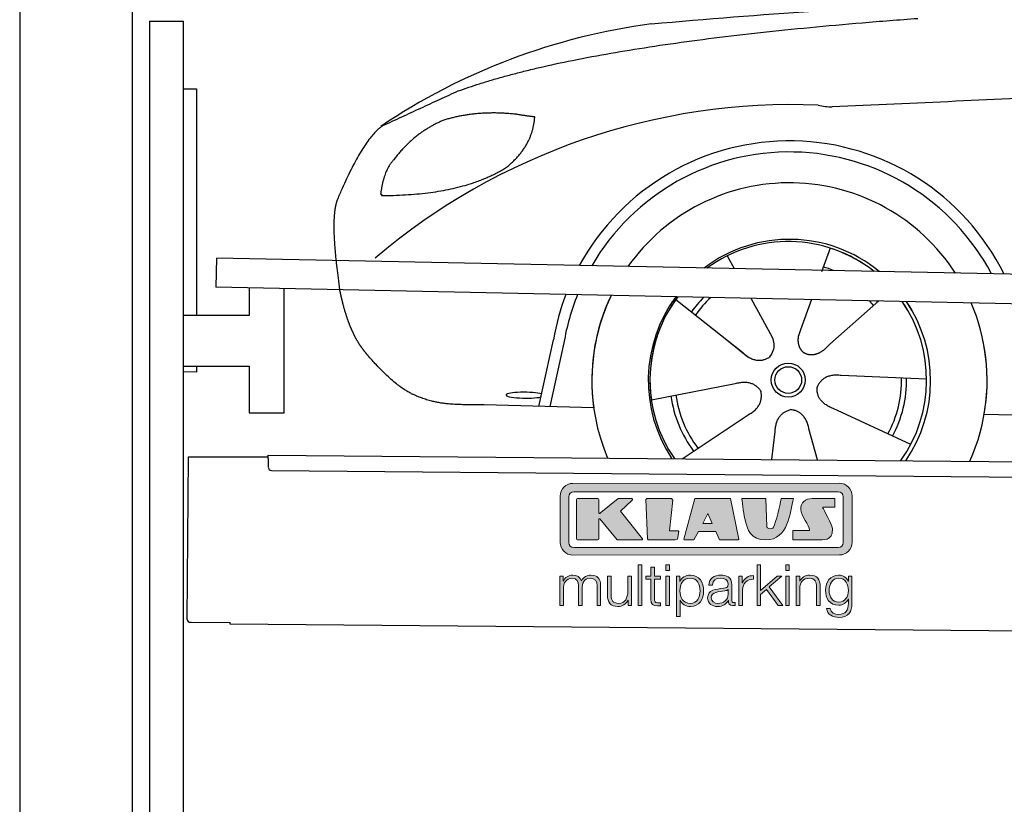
# Model space of a CAD drawing. Header units: millimetres. Extents: x -411 to 6777, y 0 to 6427.
# Tile 2 of 6: x 0 to 1744, y 3676 to 5064. Entities that reach past the tile are written whole.
import ezdxf

# ---------------------------------------------------------------- set-up
doc = ezdxf.new("R2010")
doc.units = ezdxf.units.MM
for name, color, linetype, lineweight in [('car', 10, 'Continuous', 25), ('Gebäude', 7, 'Continuous', 25), ('Logo', 7, 'Continuous', 25), ('Plattform', 7, 'Continuous', 25), ('Ständer hinten', 7, 'Continuous', 25)]:
    doc.layers.add(name, color=color, linetype=linetype, lineweight=lineweight)

# ---------------------------------------------------------------- blocks, each defined once
blk = doc.blocks.new('Car')
at = {"layer": 'car'}
for p, q in [((1392.4, 4673), (1377.6, 4631.1)), ((1210.2, 4657.6), (1222.9, 4635.1)), ((1210.3, 4657.6), (1223, 4635.1)), ((1119.9, 4579.5), (1239.4, 4486.6)), ((1252.5, 4582.9), (1291, 4514.6)), ((1360.2, 4581.6), (1341.3, 4527.7)), ((1479.4, 4580.2), (1393.3, 4502.7)), ((1341.3, 4527.7), (1337.5, 4517.3)), ((879.3, 4388.2), (903.9, 4506.1)), ((922.4, 4500.8), (898.9, 4387.9)), ((1202, 4515.7), (1248.6, 4479.5)), ((1565.4, 4442.7), (1414.1, 4447.7)), ((1078.3, 4401.6), (1226.6, 4431.8)), ((976.3, 4386.5), (782.1, 4390)), ((1133.7, 4297.8), (1249.9, 4376.5)), ((1538.2, 4326.5), (1400.4, 4389.2)), ((1668, 4381.7), (3717, 4347)), ((1292.4, 4297.8), (1298, 4347.4)), ((1373.6, 4297.9), (1357.8, 4352.5))]:
    blk.add_line(p, q, dxfattribs=at)
for radius in [30.1, 23.6]:
    blk.add_circle((1320.4, 4438.8), radius, dxfattribs=at)
for centre, radius, start, end in [((1229.4, 3955.6), 1122.3, 98.0395, 124.4377), ((1334.1, 3785.2), 1141.2, 88.2487, 130.916), ((1395.4, 5040.3), 117.4, 256.9855, 269.1884), ((1322.5, 4437.9), 424.2, 26.9197, 151.8432), ((1322.3, 4437.7), 404.8, 28.396, 150.3669), ((1322.5, 4437.9), 350, 33.4585, 145.3045), ((1322.5, 4437.9), 250, 51.0494, 127.7135), ((1320.4, 4438.8), 245, 52.2371, 126.5259), ((1320.4, 4438.8), 245, 52.2371, 72.9266), ((1320.4, 4438.8), 209.6, 68.0621, 73.3995), ((1322.5, 4437.9), 424.2, 159.4632, 170.7471), ((1322.5, 4437.9), 424.2, 159.4632, 170.7471), ((1322.3, 4437.7), 404.8, 158.434, 171.0238), ((1322.5, 4437.9), 350, 155.0104, 203.6179), ((1322.5, 4437.9), 350, 155.0104, 188.4487), ((1322.5, 4437.9), 350, 155.0104, 157.8717), ((1322.5, 4437.9), 250, 144.1237, 214.1037), ((1320.4, 4438.8), 245, 143.5289, 188.7348), ((1320.4, 4438.8), 245, 144.9266, 215.1376), ((1322.5, 4437.9), 250, 144.1237, 148.496), ((1320.4, 4438.8), 245, 143.5289, 148.0172), ((1320.4, 4438.8), 209.6, 136.2024, 145.3995), ((1320.4, 4438.8), 200.6, 133.7482, 145.5463), ((1320.4, 4438.8), 200.6, 41.6402, 44.9032), ((1320.4, 4438.8), 200.6, 41.6402, 44.9032), ((1320.4, 4438.8), 209.6, 41.655, 42.449), ((1320.4, 4438.8), 245, 30.7457, 35.1225), ((1320.4, 4438.8), 245, 324.9119, 35.1225), ((1322.5, 4437.9), 250, 30.267, 34.5277), ((1322.5, 4437.9), 250, 325.9458, 34.5277), ((1322.5, 4437.9), 350, 350.7505, 23.641), ((1322.5, 4437.9), 350, 350.7505, 23.641), ((1322.5, 4437.9), 350, 336.4317, 11.924), ((1320.4, 4438.8), 200.6, 332.1152, 1.5463), ((1320.4, 4438.8), 209.6, 332.262, 1.3995), ((1320.4, 4438.8), 209.6, 188.262, 217.3995), ((1320.4, 4438.8), 200.6, 188.1152, 217.5463)]:
    blk.add_arc(centre, radius, start, end, dxfattribs=at)
blk.add_ellipse((854.7, 4407.7), major_axis=(33.6, 0), ratio=0.157274, start_param=0.513473, end_param=5.704241, dxfattribs=at)
for points, degree in [([(1072.5, 5066.9), (1268.6, 5086.7), (1453.7, 5101.4), (1631.4, 5103.7)], 3), ([(731.4, 4945.1), (967.1, 5033.8), (1543.7, 5081)], 2), ([(4702.4, 5037), (3825.7, 5057.4), (1393.7, 4922.9)], 2), ([(731.4, 4945.1), (597.7, 4881.9)], 1), ([(834.6, 4904.7), (767, 4911.8), (707.8, 4893.8)], 2), ([(818.3, 4811.1), (864, 4848.5), (867.3, 4900.4)], 2), ([(867.3, 4900.4), (849.5, 4902.3), (834.6, 4904.7)], 2), ([(597.7, 4881.9), (563.3, 4858.8), (519.2, 4751.3)], 2), ([(707.8, 4893.8), (655.7, 4872.6), (618.1, 4822.3)], 2), ([(618.1, 4822.3), (600, 4802.3), (595.6, 4761)], 2), ([(596.9, 4758.7), (741.6, 4760.6), (818.3, 4811.1)], 2), ([(595.6, 4761), (599, 4760.9), (596.9, 4758.7)], 2), ([(519.2, 4751.3), (512.9, 4735.4), (511.1, 4706.9), (512.4, 4674.6), (524.3, 4591.4)], 4), ([(1239.4, 4486.6), (1262.9, 4464.9), (1286.1, 4478.5)], 2), ([(1414.1, 4447.7), (1382.3, 4451.4), (1371.5, 4426.8)], 2), ([(1226.6, 4431.8), (1257.3, 4440.8), (1272.1, 4418.4)], 2), ([(1249.9, 4376.5), (1277.8, 4392.2), (1272.1, 4418.4)], 2), ([(1400.4, 4389.2), (1370.3, 4400), (1371.5, 4426.8)], 2), ([(1298, 4347.4), (1298.9, 4379.4), (1324.8, 4386.5)], 2), ([(1357.8, 4352.5), (1351.6, 4383.8), (1324.8, 4386.5)], 2)]:
    blk.add_open_spline(points, degree=degree, dxfattribs=at)
for points, degree, knots in [([(524.3, 4591.4), (525.2, 4587.2), (526.2, 4583), (527.1, 4578.9), (528.1, 4574.8), (531.8, 4560), (535.9, 4546.4), (540.4, 4534), (545.3, 4522.7)], 4, [0.4914944, 0.4914944, 0.4914944, 0.4914944, 0.4914944, 0.5422469, 0.5422469, 0.5422469, 0.5422469, 0.728655, 0.728655, 0.728655, 0.728655, 0.728655]), ([(545, 4523.4), (546.4, 4520.2), (547.9, 4517.1), (549.3, 4514.2), (550.8, 4511.3), (556.5, 4500.2), (562.6, 4490.9), (568.9, 4483), (575.4, 4475.6)], 4, [0.7288005, 0.7288005, 0.7288005, 0.7288005, 0.7288005, 0.7843928, 0.7843928, 0.7843928, 0.7843928, 1, 1, 1, 1, 1]), ([(1337.5, 4517.3), (1337, 4514.2), (1336.8, 4511.2), (1336.8, 4508.2), (1337.2, 4505.4), (1338, 4499.7), (1340.1, 4494.3), (1343.7, 4489.8), (1348.6, 4486.9)], 4, [0.3191838, 0.3191838, 0.3191838, 0.3191838, 0.3191838, 0.5438253, 0.5438253, 0.5438253, 0.5438253, 1, 1, 1, 1, 1]), ([(1291, 4514.6), (1292.7, 4510.6), (1293.8, 4506.6), (1294.1, 4502.7), (1294.8, 4494.1), (1292.2, 4486), (1286.1, 4478.5)], 3, [0.2167758, 0.2167758, 0.2167758, 0.2167758, 0.4600873, 0.4600873, 0.4600873, 1, 1, 1, 1]), ([(1393.3, 4502.7), (1393.3, 4502.7), (1393.3, 4502.7), (1393.3, 4502.7), (1393.3, 4502.7), (1384.3, 4492.9), (1373.7, 4482.8), (1359.4, 4480.3), (1348.6, 4486.9)], 4, [-0.000003, -0.000003, -0.000003, -0.000003, -0.000003, 0, 0, 0, 0, 1, 1, 1, 1, 1]), ([(782.1, 4390), (757.4, 4390.4), (701.8, 4386.3), (665.6, 4399.9), (621.7, 4424.6), (575.4, 4475.6)], 4, [0, 0, 0, 0, 0, 0.597866, 1, 1, 1, 1, 1])]:
    blk.add_open_spline(points, degree=degree, knots=knots, dxfattribs=at)
blk = doc.blocks.new('KLAUS')
at = {"layer": 'Logo'}
h = blk.add_hatch(color=8, dxfattribs=at)
h.dxf.hatch_style = 2
edge = h.paths.add_edge_path()
edge.add_spline(control_points=[(3.6, 29.09), (2.88, 29.09), (2.3, 28.51), (2.3, 27.8), (2.3, 27.8), (2.3, 16.11), (2.3, 16.11), (2.3, 15.39), (2.88, 14.81), (3.6, 14.81), (3.6, 14.81), (71.16, 14.81), (71.16, 14.81), (71.88, 14.81), (72.46, 15.39), (72.46, 16.11), (72.46, 16.11), (72.46, 27.8), (72.46, 27.8), (72.46, 28.51), (71.88, 29.09), (71.16, 29.09), (71.16, 29.09), (3.6, 29.09), (3.6, 29.09), (3.6, 29.09), (3.6, 29.09), (3.6, 29.09)], knot_values=[0, 0, 0, 0, 1, 1, 1, 2, 2, 2, 3, 3, 3, 4, 4, 4, 5, 5, 5, 6, 6, 6, 7, 7, 7, 8, 8, 8, 9, 9, 9, 9], degree=3, periodic=0)
edge = h.paths.add_edge_path()
edge.add_spline(control_points=[(3.35, 31.23), (3.35, 31.23), (71.47, 31.23), (71.47, 31.23), (73.26, 31.23), (74.71, 29.77), (74.71, 27.99), (74.71, 27.99), (74.71, 16.17), (74.71, 16.17), (74.71, 14.38), (73.26, 12.93), (71.47, 12.93), (71.47, 12.93), (3.35, 12.93), (3.35, 12.93), (1.56, 12.93), (0.11, 14.38), (0.11, 16.17), (0.11, 16.17), (0.11, 27.99), (0.11, 27.99), (0.11, 29.77), (1.56, 31.23), (3.35, 31.23), (3.35, 31.23), (3.35, 31.23), (3.35, 31.23)], knot_values=[0, 0, 0, 0, 1, 1, 1, 2, 2, 2, 3, 3, 3, 4, 4, 4, 5, 5, 5, 6, 6, 6, 7, 7, 7, 8, 8, 8, 9, 9, 9, 9], degree=3, periodic=0)
h = blk.add_hatch(color=8, dxfattribs=at)
h.dxf.hatch_style = 2
edge = h.paths.add_edge_path()
edge.add_spline(control_points=[(4.5, 27.33), (4.5, 27.33), (9.7, 27.33), (9.7, 27.33), (9.84, 27.33), (9.96, 27.22), (9.96, 27.08), (9.96, 27.08), (9.96, 23.69), (9.96, 23.69), (9.96, 23.69), (9.94, 23.64), (10.04, 23.59), (10.14, 23.53), (10.2, 23.57), (10.2, 23.57), (10.2, 23.57), (10.51, 23.75), (10.51, 23.75), (10.51, 23.75), (14.94, 27.33), (14.94, 27.33), (14.94, 27.33), (18.41, 27.33), (18.41, 27.33), (18.41, 27.33), (18.49, 27.33), (18.56, 27.2), (18.65, 27.04), (18.53, 26.91), (18.53, 26.91), (18.53, 26.91), (15.49, 24.11), (15.49, 24.11), (15.49, 24.11), (21.14, 17.06), (21.14, 17.06), (21.14, 17.06), (21.13, 16.91), (21.13, 16.91), (21.08, 16.84), (20.99, 16.82), (20.99, 16.82), (20.99, 16.82), (14.7, 16.82), (14.7, 16.82), (14.7, 16.82), (10.26, 22.17), (10.26, 22.17), (10.26, 22.17), (10.19, 22.24), (10.08, 22.21), (9.97, 22.18), (9.96, 22.11), (9.96, 22.11), (9.96, 22.11), (9.96, 17.08), (9.96, 17.08), (9.96, 16.94), (9.84, 16.82), (9.7, 16.82), (9.7, 16.82), (4.5, 16.82), (4.5, 16.82), (4.36, 16.82), (4.25, 16.94), (4.25, 17.08), (4.25, 17.08), (4.25, 27.08), (4.25, 27.08), (4.25, 27.22), (4.36, 27.33), (4.5, 27.33), (4.5, 27.33), (4.5, 27.33), (4.5, 27.33)], knot_values=[0, 0, 0, 0, 1, 1, 1, 2, 2, 2, 3, 3, 3, 4, 4, 4, 5, 5, 5, 6, 6, 6, 7, 7, 7, 8, 8, 8, 9, 9, 9, 10, 10, 10, 11, 11, 11, 12, 12, 12, 13, 13, 13, 14, 14, 14, 15, 15, 15, 16, 16, 16, 17, 17, 17, 18, 18, 18, 19, 19, 19, 20, 20, 20, 21, 21, 21, 22, 22, 22, 23, 23, 23, 24, 24, 24, 25, 25, 25, 25], degree=3, periodic=0)
h = blk.add_hatch(color=8, dxfattribs=at)
h.dxf.hatch_style = 2
h.paths.add_polyline_path([(22.42, 17.06), (21.97, 27.15), (22.24, 27.33), (28.55, 27.33), (28.86, 26.97), (28.01, 19.08), (30.26, 19.07), (30.44, 18.95), (30.08, 16.95), (29.49, 16.82), (22.6, 16.82)])
h = blk.add_hatch(color=8, dxfattribs=at)
h.paths.add_polyline_path([(36.52, 21.01), (38.93, 21.01), (37.87, 23.57)])
h.paths.add_polyline_path([(34.52, 27.33), (43.65, 27.33), (45.76, 16.94), (45.57, 16.82), (40.83, 16.82), (39.89, 18.95), (35.42, 18.95), (34.27, 16.82), (31.78, 16.82), (31.66, 17)])
h = blk.add_hatch(color=8, dxfattribs=at)
h.dxf.hatch_style = 2
edge = h.paths.add_edge_path()
edge.add_spline(control_points=[(52.69, 27.32), (52.69, 27.32), (52.88, 20.14), (52.88, 20.14), (53.01, 19.89), (53.2, 19.77), (53.43, 19.71), (53.91, 19.59), (54.43, 19.57), (54.64, 20.03), (55.23, 21.34), (56.27, 25.45), (56.6, 27.33), (56.6, 27.33), (59.77, 27.33), (59.77, 27.33), (58.77, 23.9), (58.56, 16.82), (52.63, 16.76), (48.72, 16.72), (48.01, 19.35), (47.27, 22.24), (46.89, 23.68), (46.54, 27.33), (46.54, 27.33), (46.54, 27.33), (52.69, 27.32), (52.69, 27.32), (52.69, 27.32), (52.69, 27.32), (52.69, 27.32)], knot_values=[0, 0, 0, 0, 1, 1, 1, 2, 2, 2, 3, 3, 3, 4, 4, 4, 5, 5, 5, 6, 6, 6, 7, 7, 7, 8, 8, 8, 9, 9, 9, 10, 10, 10, 10], degree=3, periodic=0)
h = blk.add_hatch(color=8, dxfattribs=at)
h.dxf.hatch_style = 2
edge = h.paths.add_edge_path()
edge.add_spline(control_points=[(64.46, 27.33), (64.46, 27.33), (70.31, 27.33), (70.31, 27.33), (70.31, 26.52), (70.31, 26.02), (70.31, 25.12), (70.31, 25.12), (67.3, 25.12), (67.3, 25.12), (67.24, 25.04), (67.25, 25.11), (67.25, 24.91), (67.25, 24.88), (69.73, 20.38), (69.73, 19.57), (69.73, 16.4), (67.22, 16.81), (65.9, 16.82), (65.9, 16.82), (59.59, 16.82), (59.59, 16.82), (59.59, 17.76), (59.59, 18.23), (59.59, 19.14), (59.59, 19.14), (63.75, 19.14), (63.75, 19.14), (63.82, 19.22), (63.81, 19.11), (63.81, 19.31), (63.81, 20.32), (61.58, 23.06), (61.58, 24.63), (61.58, 26.33), (62.83, 27.34), (64.46, 27.33), (64.46, 27.33), (64.46, 27.33), (64.46, 27.33)], knot_values=[0, 0, 0, 0, 1, 1, 1, 2, 2, 2, 3, 3, 3, 4, 4, 4, 5, 5, 5, 6, 6, 6, 7, 7, 7, 8, 8, 8, 9, 9, 9, 10, 10, 10, 11, 11, 11, 12, 12, 12, 13, 13, 13, 13], degree=3, periodic=0)
h = blk.add_hatch(color=30, dxfattribs=at)
h.dxf.hatch_style = 2
h.paths.add_polyline_path([(20.07, 0), (20.99, 0), (20.99, 10.45), (20.07, 10.45)])
h = blk.add_hatch(color=30, dxfattribs=at)
h.paths.add_polyline_path([(27.1, 0), (28.03, 0), (28.03, 7.55), (27.1, 7.55)])
h.paths.add_polyline_path([(27.1, 8.98), (28.03, 8.98), (28.03, 10.45), (27.1, 10.45)])
h = blk.add_hatch(color=30, dxfattribs=at)
h.dxf.hatch_style = 2
h.paths.add_polyline_path([(50.4, 0), (51.32, 0), (51.32, 2.87), (52.82, 4.11), (55.8, 0), (56.96, 0), (53.52, 4.76), (56.74, 7.55), (55.51, 7.55), (51.32, 3.89), (51.32, 10.45), (50.4, 10.45)])
h = blk.add_hatch(color=30, dxfattribs=at)
h.paths.add_polyline_path([(57.74, 0), (58.66, 0), (58.66, 7.55), (57.74, 7.55)])
h.paths.add_polyline_path([(57.74, 8.98), (58.66, 8.98), (58.66, 10.45), (57.74, 10.45)])
h = blk.add_hatch(color=30, dxfattribs=at)
h.dxf.hatch_style = 2
edge = h.paths.add_edge_path()
edge.add_spline(control_points=[(0, 0), (0, 0), (0.92, 0), (0.92, 0), (0.92, 0), (0.92, 4.22), (0.92, 4.22), (0.94, 5.8), (1.58, 7), (3.18, 7), (4.35, 7), (4.77, 6.15), (4.76, 5.12), (4.76, 5.12), (4.76, 0), (4.76, 0), (4.76, 0), (5.68, 0), (5.68, 0), (5.68, 0), (5.68, 4.27), (5.68, 4.27), (5.68, 5.68), (6.14, 7), (7.73, 7), (9.05, 7), (9.52, 6.32), (9.52, 5.08), (9.52, 5.08), (9.52, 0), (9.52, 0), (9.52, 0), (10.44, 0), (10.44, 0), (10.44, 0), (10.44, 5.12), (10.44, 5.12), (10.44, 6.91), (9.59, 7.77), (7.94, 7.77), (6.94, 7.77), (5.99, 7.29), (5.54, 6.3), (5.26, 7.29), (4.36, 7.77), (3.37, 7.77), (2.17, 7.77), (1.38, 7.19), (0.89, 6.28), (0.89, 6.28), (0.85, 6.28), (0.85, 6.28), (0.85, 6.28), (0.85, 7.55), (0.85, 7.55), (0.85, 7.55), (0, 7.55), (0, 7.55), (0, 7.55), (0, 0), (0, 0), (0, 0), (0, 0), (0, 0)], knot_values=[0, 0, 0, 0, 1, 1, 1, 2, 2, 2, 3, 3, 3, 4, 4, 4, 5, 5, 5, 6, 6, 6, 7, 7, 7, 8, 8, 8, 9, 9, 9, 10, 10, 10, 11, 11, 11, 12, 12, 12, 13, 13, 13, 14, 14, 14, 15, 15, 15, 16, 16, 16, 17, 17, 17, 18, 18, 18, 19, 19, 19, 20, 20, 20, 21, 21, 21, 21], degree=3, periodic=0)
h = blk.add_hatch(color=30, dxfattribs=at)
h.dxf.hatch_style = 2
edge = h.paths.add_edge_path()
edge.add_spline(control_points=[(18.31, 7.55), (18.31, 7.55), (17.39, 7.55), (17.39, 7.55), (17.39, 7.55), (17.39, 3.59), (17.39, 3.59), (17.39, 2.05), (16.7, 0.56), (15.12, 0.56), (13.66, 0.56), (13.15, 1.27), (13.1, 2.64), (13.1, 2.64), (13.1, 7.55), (13.1, 7.55), (13.1, 7.55), (12.18, 7.55), (12.18, 7.55), (12.18, 7.55), (12.18, 2.65), (12.18, 2.65), (12.18, 0.89), (12.93, -0.22), (14.83, -0.22), (15.96, -0.22), (16.95, 0.35), (17.44, 1.36), (17.44, 1.36), (17.47, 1.36), (17.47, 1.36), (17.47, 1.36), (17.47, 0), (17.47, 0), (17.47, 0), (18.31, 0), (18.31, 0), (18.31, 0), (18.31, 7.55), (18.31, 7.55), (18.31, 7.55), (18.31, 7.55), (18.31, 7.55)], knot_values=[0, 0, 0, 0, 1, 1, 1, 2, 2, 2, 3, 3, 3, 4, 4, 4, 5, 5, 5, 6, 6, 6, 7, 7, 7, 8, 8, 8, 9, 9, 9, 10, 10, 10, 11, 11, 11, 12, 12, 12, 13, 13, 13, 14, 14, 14, 14], degree=3, periodic=0)
h = blk.add_hatch(color=30, dxfattribs=at)
h.dxf.hatch_style = 2
edge = h.paths.add_edge_path()
edge.add_spline(control_points=[(24.22, 9.82), (24.22, 9.82), (23.3, 9.82), (23.3, 9.82), (23.3, 9.82), (23.3, 7.55), (23.3, 7.55), (23.3, 7.55), (21.98, 7.55), (21.98, 7.55), (21.98, 7.55), (21.98, 6.78), (21.98, 6.78), (21.98, 6.78), (23.3, 6.78), (23.3, 6.78), (23.3, 6.78), (23.3, 1.61), (23.3, 1.61), (23.28, 0.32), (23.71, -0.09), (24.94, -0.09), (25.22, -0.09), (25.48, -0.06), (25.76, -0.06), (25.76, -0.06), (25.76, 0.73), (25.76, 0.73), (25.5, 0.7), (25.23, 0.69), (24.97, 0.69), (24.31, 0.73), (24.22, 1.08), (24.22, 1.68), (24.22, 1.68), (24.22, 6.78), (24.22, 6.78), (24.22, 6.78), (25.76, 6.78), (25.76, 6.78), (25.76, 6.78), (25.76, 7.55), (25.76, 7.55), (25.76, 7.55), (24.22, 7.55), (24.22, 7.55), (24.22, 7.55), (24.22, 9.82), (24.22, 9.82), (24.22, 9.82), (24.22, 9.82), (24.22, 9.82)], knot_values=[0, 0, 0, 0, 1, 1, 1, 2, 2, 2, 3, 3, 3, 4, 4, 4, 5, 5, 5, 6, 6, 6, 7, 7, 7, 8, 8, 8, 9, 9, 9, 10, 10, 10, 11, 11, 11, 12, 12, 12, 13, 13, 13, 14, 14, 14, 15, 15, 15, 16, 16, 16, 17, 17, 17, 17], degree=3, periodic=0)
h = blk.add_hatch(color=30, dxfattribs=at)
edge = h.paths.add_edge_path()
edge.add_spline(control_points=[(35.84, 3.78), (35.84, 2.21), (35.12, 0.56), (33.37, 0.56), (31.4, 0.56), (30.72, 2.21), (30.72, 3.78), (30.72, 5.49), (31.33, 7), (33.37, 7), (35.12, 7), (35.84, 5.34), (35.84, 3.78), (35.84, 3.78), (35.84, 3.78), (35.84, 3.78)], knot_values=[0, 0, 0, 0, 1, 1, 1, 2, 2, 2, 3, 3, 3, 4, 4, 4, 5, 5, 5, 5], degree=3, periodic=0)
edge = h.paths.add_edge_path()
edge.add_spline(control_points=[(29.79, -2.8), (29.79, -2.8), (30.72, -2.8), (30.72, -2.8), (30.72, -2.8), (30.72, 1.43), (30.72, 1.43), (30.72, 1.43), (30.74, 1.43), (30.74, 1.43), (31.14, 0.35), (32.24, -0.22), (33.37, -0.22), (35.66, -0.22), (36.76, 1.64), (36.76, 3.78), (36.76, 5.91), (35.66, 7.77), (33.37, 7.77), (32.15, 7.77), (31.1, 7.14), (30.67, 6.12), (30.67, 6.12), (30.64, 6.12), (30.64, 6.12), (30.64, 6.12), (30.64, 7.55), (30.64, 7.55), (30.64, 7.55), (29.79, 7.55), (29.79, 7.55), (29.79, 7.55), (29.79, -2.8), (29.79, -2.8), (29.79, -2.8), (29.79, -2.8), (29.79, -2.8)], knot_values=[0, 0, 0, 0, 1, 1, 1, 2, 2, 2, 3, 3, 3, 4, 4, 4, 5, 5, 5, 6, 6, 6, 7, 7, 7, 8, 8, 8, 9, 9, 9, 10, 10, 10, 11, 11, 11, 12, 12, 12, 12], degree=3, periodic=0)
h = blk.add_hatch(color=30, dxfattribs=at)
edge = h.paths.add_edge_path()
edge.add_spline(control_points=[(43.03, 2.93), (43.04, 1.45), (41.8, 0.56), (40.39, 0.56), (39.53, 0.56), (38.71, 1.13), (38.71, 2.05), (38.71, 3.53), (40.66, 3.51), (42.22, 3.79), (42.47, 3.84), (42.88, 3.91), (43, 4.13), (43, 4.13), (43.03, 4.13), (43.03, 4.13), (43.03, 4.13), (43.03, 2.93), (43.03, 2.93), (43.03, 2.93), (43.03, 2.93), (43.03, 2.93)], knot_values=[0, 0, 0, 0, 1, 1, 1, 2, 2, 2, 3, 3, 3, 4, 4, 4, 5, 5, 5, 6, 6, 6, 7, 7, 7, 7], degree=3, periodic=0)
edge = h.paths.add_edge_path()
edge.add_spline(control_points=[(39.03, 5.24), (39.06, 6.47), (39.91, 7), (41.05, 7), (42.14, 7), (43.03, 6.69), (43.03, 5.45), (43.03, 4.61), (42.6, 4.51), (41.84, 4.42), (39.85, 4.19), (37.79, 4.11), (37.79, 1.99), (37.79, 0.47), (38.93, -0.22), (40.32, -0.22), (41.77, -0.22), (42.43, 0.34), (43.07, 1.32), (43.07, 1.32), (43.1, 1.32), (43.1, 1.32), (43.1, 0.53), (43.25, 0), (44.19, 0), (44.43, 0), (44.58, 0.01), (44.79, 0.06), (44.79, 0.06), (44.79, 0.83), (44.79, 0.83), (44.71, 0.81), (44.6, 0.78), (44.49, 0.78), (44.13, 0.78), (43.95, 0.98), (43.95, 1.33), (43.95, 1.33), (43.95, 5.34), (43.95, 5.34), (43.95, 7.36), (42.5, 7.77), (41.17, 7.77), (39.44, 7.77), (38.2, 7.01), (38.11, 5.24), (38.11, 5.24), (39.03, 5.24), (39.03, 5.24), (39.03, 5.24), (39.03, 5.24), (39.03, 5.24)], knot_values=[0, 0, 0, 0, 1, 1, 1, 2, 2, 2, 3, 3, 3, 4, 4, 4, 5, 5, 5, 6, 6, 6, 7, 7, 7, 8, 8, 8, 9, 9, 9, 10, 10, 10, 11, 11, 11, 12, 12, 12, 13, 13, 13, 14, 14, 14, 15, 15, 15, 16, 16, 16, 17, 17, 17, 17], degree=3, periodic=0)
h = blk.add_hatch(color=30, dxfattribs=at)
h.dxf.hatch_style = 2
edge = h.paths.add_edge_path()
edge.add_spline(control_points=[(45.79, 0), (45.79, 0), (46.71, 0), (46.71, 0), (46.71, 0), (46.71, 4.03), (46.71, 4.03), (46.71, 5.59), (47.85, 6.82), (49.52, 6.73), (49.52, 6.73), (49.52, 7.66), (49.52, 7.66), (48.16, 7.72), (47.14, 7), (46.67, 5.78), (46.67, 5.78), (46.64, 5.78), (46.64, 5.78), (46.64, 5.78), (46.64, 7.55), (46.64, 7.55), (46.64, 7.55), (45.79, 7.55), (45.79, 7.55), (45.79, 7.55), (45.79, 0), (45.79, 0), (45.79, 0), (45.79, 0), (45.79, 0)], knot_values=[0, 0, 0, 0, 1, 1, 1, 2, 2, 2, 3, 3, 3, 4, 4, 4, 5, 5, 5, 6, 6, 6, 7, 7, 7, 8, 8, 8, 9, 9, 9, 10, 10, 10, 10], degree=3, periodic=0)
h = blk.add_hatch(color=30, dxfattribs=at)
h.dxf.hatch_style = 2
edge = h.paths.add_edge_path()
edge.add_spline(control_points=[(60.41, 0), (60.41, 0), (61.33, 0), (61.33, 0), (61.33, 0), (61.33, 4.41), (61.33, 4.41), (61.36, 5.89), (62.24, 7), (63.7, 7), (65.2, 7), (65.62, 6.02), (65.62, 4.71), (65.62, 4.71), (65.62, 0), (65.62, 0), (65.62, 0), (66.54, 0), (66.54, 0), (66.54, 0), (66.54, 4.86), (66.54, 4.86), (66.54, 6.66), (65.9, 7.77), (63.78, 7.77), (62.71, 7.77), (61.7, 7.16), (61.36, 6.25), (61.36, 6.25), (61.33, 6.25), (61.33, 6.25), (61.33, 6.25), (61.33, 7.55), (61.33, 7.55), (61.33, 7.55), (60.41, 7.55), (60.41, 7.55), (60.41, 7.55), (60.41, 0), (60.41, 0), (60.41, 0), (60.41, 0), (60.41, 0)], knot_values=[0, 0, 0, 0, 1, 1, 1, 2, 2, 2, 3, 3, 3, 4, 4, 4, 5, 5, 5, 6, 6, 6, 7, 7, 7, 8, 8, 8, 9, 9, 9, 10, 10, 10, 11, 11, 11, 12, 12, 12, 13, 13, 13, 14, 14, 14, 14], degree=3, periodic=0)
h = blk.add_hatch(color=30, dxfattribs=at)
edge = h.paths.add_edge_path()
edge.add_spline(control_points=[(71.32, 0.86), (69.62, 0.86), (68.83, 2.34), (68.83, 3.86), (68.83, 5.43), (69.56, 7), (71.32, 7), (73.06, 7), (73.75, 5.34), (73.75, 3.86), (73.75, 2.33), (72.91, 0.86), (71.32, 0.86), (71.32, 0.86), (71.32, 0.86), (71.32, 0.86)], knot_values=[0, 0, 0, 0, 1, 1, 1, 2, 2, 2, 3, 3, 3, 4, 4, 4, 5, 5, 5, 5], degree=3, periodic=0)
edge = h.paths.add_edge_path()
edge.add_spline(control_points=[(74.67, 7.55), (74.67, 7.55), (73.75, 7.55), (73.75, 7.55), (73.75, 7.55), (73.75, 6.25), (73.75, 6.25), (73.75, 6.25), (73.72, 6.25), (73.72, 6.25), (73.35, 7.09), (72.41, 7.77), (71.32, 7.77), (69.13, 7.77), (67.9, 6.05), (67.9, 3.97), (67.9, 1.82), (68.9, 0.09), (71.32, 0.09), (72.4, 0.09), (73.29, 0.72), (73.72, 1.64), (73.72, 1.64), (73.75, 1.64), (73.75, 1.64), (73.75, 1.64), (73.75, 0.61), (73.75, 0.61), (73.75, -1.23), (73.01, -2.24), (71.32, -2.24), (70.29, -2.24), (69.31, -1.85), (69.1, -0.73), (69.1, -0.73), (68.18, -0.73), (68.18, -0.73), (68.31, -2.34), (69.81, -3.02), (71.32, -3.02), (73.79, -3.02), (74.65, -1.64), (74.67, 0.61), (74.67, 0.61), (74.67, 7.55), (74.67, 7.55), (74.67, 7.55), (74.67, 7.55), (74.67, 7.55)], knot_values=[0, 0, 0, 0, 1, 1, 1, 2, 2, 2, 3, 3, 3, 4, 4, 4, 5, 5, 5, 6, 6, 6, 7, 7, 7, 8, 8, 8, 9, 9, 9, 10, 10, 10, 11, 11, 11, 12, 12, 12, 13, 13, 13, 14, 14, 14, 15, 15, 15, 16, 16, 16, 16], degree=3, periodic=0)
at = {"layer": 'Logo', "lineweight": 0}
for points in [[(22.42, 17.06), (21.97, 27.15), (22.24, 27.33), (28.55, 27.33), (28.86, 26.97), (28.01, 19.08), (30.26, 19.07), (30.44, 18.95), (30.08, 16.95), (29.49, 16.82), (22.6, 16.82), (22.42, 17.06), (22.42, 17.06)], [(34.52, 27.33), (43.65, 27.33), (45.76, 16.94), (45.57, 16.82), (40.83, 16.82), (39.89, 18.95), (35.42, 18.95), (34.27, 16.82), (31.78, 16.82), (31.66, 17), (34.52, 27.33), (34.52, 27.33)], [(36.52, 21.01), (38.93, 21.01), (37.87, 23.57), (36.52, 21.01), (36.52, 21.01)], [(20.07, 0), (20.99, 0), (20.99, 10.45), (20.07, 10.45), (20.07, 0), (20.07, 0)], [(27.1, 8.98), (28.03, 8.98), (28.03, 10.45), (27.1, 10.45), (27.1, 8.98), (27.1, 8.98)], [(50.4, 0), (51.32, 0), (51.32, 2.87), (52.82, 4.11), (55.8, 0), (56.96, 0), (53.52, 4.76), (56.74, 7.55), (55.51, 7.55), (51.32, 3.89), (51.32, 10.45), (50.4, 10.45), (50.4, 0), (50.4, 0)], [(57.74, 8.98), (58.66, 8.98), (58.66, 10.45), (57.74, 10.45), (57.74, 8.98), (57.74, 8.98)], [(27.1, 0), (28.03, 0), (28.03, 7.55), (27.1, 7.55), (27.1, 0), (27.1, 0)], [(57.74, 0), (58.66, 0), (58.66, 7.55), (57.74, 7.55), (57.74, 0), (57.74, 0)]]:
    blk.add_lwpolyline(points, dxfattribs=at)
for points, knots in [([(3.35, 31.23), (3.35, 31.23), (71.47, 31.23), (71.47, 31.23), (73.26, 31.23), (74.71, 29.77), (74.71, 27.99), (74.71, 27.99), (74.71, 16.17), (74.71, 16.17), (74.71, 14.38), (73.26, 12.93), (71.47, 12.93), (71.47, 12.93), (3.35, 12.93), (3.35, 12.93), (1.56, 12.93), (0.11, 14.38), (0.11, 16.17), (0.11, 16.17), (0.11, 27.99), (0.11, 27.99), (0.11, 29.77), (1.56, 31.23), (3.35, 31.23), (3.35, 31.23), (3.35, 31.23), (3.35, 31.23)], [0, 0, 0, 0, 1, 1, 1, 2, 2, 2, 3, 3, 3, 4, 4, 4, 5, 5, 5, 6, 6, 6, 7, 7, 7, 8, 8, 8, 9, 9, 9, 9]), ([(3.6, 29.09), (2.88, 29.09), (2.3, 28.51), (2.3, 27.8), (2.3, 27.8), (2.3, 16.11), (2.3, 16.11), (2.3, 15.39), (2.88, 14.81), (3.6, 14.81), (3.6, 14.81), (71.16, 14.81), (71.16, 14.81), (71.88, 14.81), (72.46, 15.39), (72.46, 16.11), (72.46, 16.11), (72.46, 27.8), (72.46, 27.8), (72.46, 28.51), (71.88, 29.09), (71.16, 29.09), (71.16, 29.09), (3.6, 29.09), (3.6, 29.09), (3.6, 29.09), (3.6, 29.09), (3.6, 29.09)], [0, 0, 0, 0, 1, 1, 1, 2, 2, 2, 3, 3, 3, 4, 4, 4, 5, 5, 5, 6, 6, 6, 7, 7, 7, 8, 8, 8, 9, 9, 9, 9]), ([(4.5, 27.33), (4.5, 27.33), (9.7, 27.33), (9.7, 27.33), (9.84, 27.33), (9.96, 27.22), (9.96, 27.08), (9.96, 27.08), (9.96, 23.69), (9.96, 23.69), (9.96, 23.69), (9.94, 23.64), (10.04, 23.59), (10.14, 23.53), (10.2, 23.57), (10.2, 23.57), (10.2, 23.57), (10.51, 23.75), (10.51, 23.75), (10.51, 23.75), (14.94, 27.33), (14.94, 27.33), (14.94, 27.33), (18.41, 27.33), (18.41, 27.33), (18.41, 27.33), (18.49, 27.33), (18.56, 27.2), (18.65, 27.04), (18.53, 26.91), (18.53, 26.91), (18.53, 26.91), (15.49, 24.11), (15.49, 24.11), (15.49, 24.11), (21.14, 17.06), (21.14, 17.06), (21.14, 17.06), (21.13, 16.91), (21.13, 16.91), (21.08, 16.84), (20.99, 16.82), (20.99, 16.82), (20.99, 16.82), (14.7, 16.82), (14.7, 16.82), (14.7, 16.82), (10.26, 22.17), (10.26, 22.17), (10.26, 22.17), (10.19, 22.24), (10.08, 22.21), (9.97, 22.18), (9.96, 22.11), (9.96, 22.11), (9.96, 22.11), (9.96, 17.08), (9.96, 17.08), (9.96, 16.94), (9.84, 16.82), (9.7, 16.82), (9.7, 16.82), (4.5, 16.82), (4.5, 16.82), (4.36, 16.82), (4.25, 16.94), (4.25, 17.08), (4.25, 17.08), (4.25, 27.08), (4.25, 27.08), (4.25, 27.22), (4.36, 27.33), (4.5, 27.33), (4.5, 27.33), (4.5, 27.33), (4.5, 27.33)], [0, 0, 0, 0, 1, 1, 1, 2, 2, 2, 3, 3, 3, 4, 4, 4, 5, 5, 5, 6, 6, 6, 7, 7, 7, 8, 8, 8, 9, 9, 9, 10, 10, 10, 11, 11, 11, 12, 12, 12, 13, 13, 13, 14, 14, 14, 15, 15, 15, 16, 16, 16, 17, 17, 17, 18, 18, 18, 19, 19, 19, 20, 20, 20, 21, 21, 21, 22, 22, 22, 23, 23, 23, 24, 24, 24, 25, 25, 25, 25]), ([(52.69, 27.32), (52.69, 27.32), (52.88, 20.14), (52.88, 20.14), (53.01, 19.89), (53.2, 19.77), (53.43, 19.71), (53.91, 19.59), (54.43, 19.57), (54.64, 20.03), (55.23, 21.34), (56.27, 25.45), (56.6, 27.33), (56.6, 27.33), (59.77, 27.33), (59.77, 27.33), (58.77, 23.9), (58.56, 16.82), (52.63, 16.76), (48.72, 16.72), (48.01, 19.35), (47.27, 22.24), (46.89, 23.68), (46.54, 27.33), (46.54, 27.33), (46.54, 27.33), (52.69, 27.32), (52.69, 27.32), (52.69, 27.32), (52.69, 27.32), (52.69, 27.32)], [0, 0, 0, 0, 1, 1, 1, 2, 2, 2, 3, 3, 3, 4, 4, 4, 5, 5, 5, 6, 6, 6, 7, 7, 7, 8, 8, 8, 9, 9, 9, 10, 10, 10, 10]), ([(64.46, 27.33), (64.46, 27.33), (70.31, 27.33), (70.31, 27.33), (70.31, 26.52), (70.31, 26.02), (70.31, 25.12), (70.31, 25.12), (67.3, 25.12), (67.3, 25.12), (67.24, 25.04), (67.25, 25.11), (67.25, 24.91), (67.25, 24.88), (69.73, 20.38), (69.73, 19.57), (69.73, 16.4), (67.22, 16.81), (65.9, 16.82), (65.9, 16.82), (59.59, 16.82), (59.59, 16.82), (59.59, 17.76), (59.59, 18.23), (59.59, 19.14), (59.59, 19.14), (63.75, 19.14), (63.75, 19.14), (63.82, 19.22), (63.81, 19.11), (63.81, 19.31), (63.81, 20.32), (61.58, 23.06), (61.58, 24.63), (61.58, 26.33), (62.83, 27.34), (64.46, 27.33), (64.46, 27.33), (64.46, 27.33), (64.46, 27.33)], [0, 0, 0, 0, 1, 1, 1, 2, 2, 2, 3, 3, 3, 4, 4, 4, 5, 5, 5, 6, 6, 6, 7, 7, 7, 8, 8, 8, 9, 9, 9, 10, 10, 10, 11, 11, 11, 12, 12, 12, 13, 13, 13, 13]), ([(0, 0), (0, 0), (0.92, 0), (0.92, 0), (0.92, 0), (0.92, 4.22), (0.92, 4.22), (0.94, 5.8), (1.58, 7), (3.18, 7), (4.35, 7), (4.77, 6.15), (4.76, 5.12), (4.76, 5.12), (4.76, 0), (4.76, 0), (4.76, 0), (5.68, 0), (5.68, 0), (5.68, 0), (5.68, 4.27), (5.68, 4.27), (5.68, 5.68), (6.14, 7), (7.73, 7), (9.05, 7), (9.52, 6.32), (9.52, 5.08), (9.52, 5.08), (9.52, 0), (9.52, 0), (9.52, 0), (10.44, 0), (10.44, 0), (10.44, 0), (10.44, 5.12), (10.44, 5.12), (10.44, 6.91), (9.59, 7.77), (7.94, 7.77), (6.94, 7.77), (5.99, 7.29), (5.54, 6.3), (5.26, 7.29), (4.36, 7.77), (3.37, 7.77), (2.17, 7.77), (1.38, 7.19), (0.89, 6.28), (0.89, 6.28), (0.85, 6.28), (0.85, 6.28), (0.85, 6.28), (0.85, 7.55), (0.85, 7.55), (0.85, 7.55), (0, 7.55), (0, 7.55), (0, 7.55), (0, 0), (0, 0), (0, 0), (0, 0), (0, 0)], [0, 0, 0, 0, 1, 1, 1, 2, 2, 2, 3, 3, 3, 4, 4, 4, 5, 5, 5, 6, 6, 6, 7, 7, 7, 8, 8, 8, 9, 9, 9, 10, 10, 10, 11, 11, 11, 12, 12, 12, 13, 13, 13, 14, 14, 14, 15, 15, 15, 16, 16, 16, 17, 17, 17, 18, 18, 18, 19, 19, 19, 20, 20, 20, 21, 21, 21, 21]), ([(18.31, 7.55), (18.31, 7.55), (17.39, 7.55), (17.39, 7.55), (17.39, 7.55), (17.39, 3.59), (17.39, 3.59), (17.39, 2.05), (16.7, 0.56), (15.12, 0.56), (13.66, 0.56), (13.15, 1.27), (13.1, 2.64), (13.1, 2.64), (13.1, 7.55), (13.1, 7.55), (13.1, 7.55), (12.18, 7.55), (12.18, 7.55), (12.18, 7.55), (12.18, 2.65), (12.18, 2.65), (12.18, 0.89), (12.93, -0.22), (14.83, -0.22), (15.96, -0.22), (16.95, 0.35), (17.44, 1.36), (17.44, 1.36), (17.47, 1.36), (17.47, 1.36), (17.47, 1.36), (17.47, 0), (17.47, 0), (17.47, 0), (18.31, 0), (18.31, 0), (18.31, 0), (18.31, 7.55), (18.31, 7.55), (18.31, 7.55), (18.31, 7.55), (18.31, 7.55)], [0, 0, 0, 0, 1, 1, 1, 2, 2, 2, 3, 3, 3, 4, 4, 4, 5, 5, 5, 6, 6, 6, 7, 7, 7, 8, 8, 8, 9, 9, 9, 10, 10, 10, 11, 11, 11, 12, 12, 12, 13, 13, 13, 14, 14, 14, 14]), ([(24.22, 9.82), (24.22, 9.82), (23.3, 9.82), (23.3, 9.82), (23.3, 9.82), (23.3, 7.55), (23.3, 7.55), (23.3, 7.55), (21.98, 7.55), (21.98, 7.55), (21.98, 7.55), (21.98, 6.78), (21.98, 6.78), (21.98, 6.78), (23.3, 6.78), (23.3, 6.78), (23.3, 6.78), (23.3, 1.61), (23.3, 1.61), (23.28, 0.32), (23.71, -0.09), (24.94, -0.09), (25.22, -0.09), (25.48, -0.06), (25.76, -0.06), (25.76, -0.06), (25.76, 0.73), (25.76, 0.73), (25.5, 0.7), (25.23, 0.69), (24.97, 0.69), (24.31, 0.73), (24.22, 1.08), (24.22, 1.68), (24.22, 1.68), (24.22, 6.78), (24.22, 6.78), (24.22, 6.78), (25.76, 6.78), (25.76, 6.78), (25.76, 6.78), (25.76, 7.55), (25.76, 7.55), (25.76, 7.55), (24.22, 7.55), (24.22, 7.55), (24.22, 7.55), (24.22, 9.82), (24.22, 9.82), (24.22, 9.82), (24.22, 9.82), (24.22, 9.82)], [0, 0, 0, 0, 1, 1, 1, 2, 2, 2, 3, 3, 3, 4, 4, 4, 5, 5, 5, 6, 6, 6, 7, 7, 7, 8, 8, 8, 9, 9, 9, 10, 10, 10, 11, 11, 11, 12, 12, 12, 13, 13, 13, 14, 14, 14, 15, 15, 15, 16, 16, 16, 17, 17, 17, 17]), ([(29.79, -2.8), (29.79, -2.8), (30.72, -2.8), (30.72, -2.8), (30.72, -2.8), (30.72, 1.43), (30.72, 1.43), (30.72, 1.43), (30.74, 1.43), (30.74, 1.43), (31.14, 0.35), (32.24, -0.22), (33.37, -0.22), (35.66, -0.22), (36.76, 1.64), (36.76, 3.78), (36.76, 5.91), (35.66, 7.77), (33.37, 7.77), (32.15, 7.77), (31.1, 7.14), (30.67, 6.12), (30.67, 6.12), (30.64, 6.12), (30.64, 6.12), (30.64, 6.12), (30.64, 7.55), (30.64, 7.55), (30.64, 7.55), (29.79, 7.55), (29.79, 7.55), (29.79, 7.55), (29.79, -2.8), (29.79, -2.8), (29.79, -2.8), (29.79, -2.8), (29.79, -2.8)], [0, 0, 0, 0, 1, 1, 1, 2, 2, 2, 3, 3, 3, 4, 4, 4, 5, 5, 5, 6, 6, 6, 7, 7, 7, 8, 8, 8, 9, 9, 9, 10, 10, 10, 11, 11, 11, 12, 12, 12, 12]), ([(39.03, 5.24), (39.06, 6.47), (39.91, 7), (41.05, 7), (42.14, 7), (43.03, 6.69), (43.03, 5.45), (43.03, 4.61), (42.6, 4.51), (41.84, 4.42), (39.85, 4.19), (37.79, 4.11), (37.79, 1.99), (37.79, 0.47), (38.93, -0.22), (40.32, -0.22), (41.77, -0.22), (42.43, 0.34), (43.07, 1.32), (43.07, 1.32), (43.1, 1.32), (43.1, 1.32), (43.1, 0.53), (43.25, 0), (44.19, 0), (44.43, 0), (44.58, 0.01), (44.79, 0.06), (44.79, 0.06), (44.79, 0.83), (44.79, 0.83), (44.71, 0.81), (44.6, 0.78), (44.49, 0.78), (44.13, 0.78), (43.95, 0.98), (43.95, 1.33), (43.95, 1.33), (43.95, 5.34), (43.95, 5.34), (43.95, 7.36), (42.5, 7.77), (41.17, 7.77), (39.44, 7.77), (38.2, 7.01), (38.11, 5.24), (38.11, 5.24), (39.03, 5.24), (39.03, 5.24), (39.03, 5.24), (39.03, 5.24), (39.03, 5.24)], [0, 0, 0, 0, 1, 1, 1, 2, 2, 2, 3, 3, 3, 4, 4, 4, 5, 5, 5, 6, 6, 6, 7, 7, 7, 8, 8, 8, 9, 9, 9, 10, 10, 10, 11, 11, 11, 12, 12, 12, 13, 13, 13, 14, 14, 14, 15, 15, 15, 16, 16, 16, 17, 17, 17, 17]), ([(45.79, 0), (45.79, 0), (46.71, 0), (46.71, 0), (46.71, 0), (46.71, 4.03), (46.71, 4.03), (46.71, 5.59), (47.85, 6.82), (49.52, 6.73), (49.52, 6.73), (49.52, 7.66), (49.52, 7.66), (48.16, 7.72), (47.14, 7), (46.67, 5.78), (46.67, 5.78), (46.64, 5.78), (46.64, 5.78), (46.64, 5.78), (46.64, 7.55), (46.64, 7.55), (46.64, 7.55), (45.79, 7.55), (45.79, 7.55), (45.79, 7.55), (45.79, 0), (45.79, 0), (45.79, 0), (45.79, 0), (45.79, 0)], [0, 0, 0, 0, 1, 1, 1, 2, 2, 2, 3, 3, 3, 4, 4, 4, 5, 5, 5, 6, 6, 6, 7, 7, 7, 8, 8, 8, 9, 9, 9, 10, 10, 10, 10]), ([(60.41, 0), (60.41, 0), (61.33, 0), (61.33, 0), (61.33, 0), (61.33, 4.41), (61.33, 4.41), (61.36, 5.89), (62.24, 7), (63.7, 7), (65.2, 7), (65.62, 6.02), (65.62, 4.71), (65.62, 4.71), (65.62, 0), (65.62, 0), (65.62, 0), (66.54, 0), (66.54, 0), (66.54, 0), (66.54, 4.86), (66.54, 4.86), (66.54, 6.66), (65.9, 7.77), (63.78, 7.77), (62.71, 7.77), (61.7, 7.16), (61.36, 6.25), (61.36, 6.25), (61.33, 6.25), (61.33, 6.25), (61.33, 6.25), (61.33, 7.55), (61.33, 7.55), (61.33, 7.55), (60.41, 7.55), (60.41, 7.55), (60.41, 7.55), (60.41, 0), (60.41, 0), (60.41, 0), (60.41, 0), (60.41, 0)], [0, 0, 0, 0, 1, 1, 1, 2, 2, 2, 3, 3, 3, 4, 4, 4, 5, 5, 5, 6, 6, 6, 7, 7, 7, 8, 8, 8, 9, 9, 9, 10, 10, 10, 11, 11, 11, 12, 12, 12, 13, 13, 13, 14, 14, 14, 14]), ([(74.67, 7.55), (74.67, 7.55), (73.75, 7.55), (73.75, 7.55), (73.75, 7.55), (73.75, 6.25), (73.75, 6.25), (73.75, 6.25), (73.72, 6.25), (73.72, 6.25), (73.35, 7.09), (72.41, 7.77), (71.32, 7.77), (69.13, 7.77), (67.9, 6.05), (67.9, 3.97), (67.9, 1.82), (68.9, 0.09), (71.32, 0.09), (72.4, 0.09), (73.29, 0.72), (73.72, 1.64), (73.72, 1.64), (73.75, 1.64), (73.75, 1.64), (73.75, 1.64), (73.75, 0.61), (73.75, 0.61), (73.75, -1.23), (73.01, -2.24), (71.32, -2.24), (70.29, -2.24), (69.31, -1.85), (69.1, -0.73), (69.1, -0.73), (68.18, -0.73), (68.18, -0.73), (68.31, -2.34), (69.81, -3.02), (71.32, -3.02), (73.79, -3.02), (74.65, -1.64), (74.67, 0.61), (74.67, 0.61), (74.67, 7.55), (74.67, 7.55), (74.67, 7.55), (74.67, 7.55), (74.67, 7.55)], [0, 0, 0, 0, 1, 1, 1, 2, 2, 2, 3, 3, 3, 4, 4, 4, 5, 5, 5, 6, 6, 6, 7, 7, 7, 8, 8, 8, 9, 9, 9, 10, 10, 10, 11, 11, 11, 12, 12, 12, 13, 13, 13, 14, 14, 14, 15, 15, 15, 16, 16, 16, 16]), ([(35.84, 3.78), (35.84, 2.21), (35.12, 0.56), (33.37, 0.56), (31.4, 0.56), (30.72, 2.21), (30.72, 3.78), (30.72, 5.49), (31.33, 7), (33.37, 7), (35.12, 7), (35.84, 5.34), (35.84, 3.78), (35.84, 3.78), (35.84, 3.78), (35.84, 3.78)], [0, 0, 0, 0, 1, 1, 1, 2, 2, 2, 3, 3, 3, 4, 4, 4, 5, 5, 5, 5]), ([(71.32, 0.86), (69.62, 0.86), (68.83, 2.34), (68.83, 3.86), (68.83, 5.43), (69.56, 7), (71.32, 7), (73.06, 7), (73.75, 5.34), (73.75, 3.86), (73.75, 2.33), (72.91, 0.86), (71.32, 0.86), (71.32, 0.86), (71.32, 0.86), (71.32, 0.86)], [0, 0, 0, 0, 1, 1, 1, 2, 2, 2, 3, 3, 3, 4, 4, 4, 5, 5, 5, 5]), ([(43.03, 2.93), (43.04, 1.45), (41.8, 0.56), (40.39, 0.56), (39.53, 0.56), (38.71, 1.13), (38.71, 2.05), (38.71, 3.53), (40.66, 3.51), (42.22, 3.79), (42.47, 3.84), (42.88, 3.91), (43, 4.13), (43, 4.13), (43.03, 4.13), (43.03, 4.13), (43.03, 4.13), (43.03, 2.93), (43.03, 2.93), (43.03, 2.93), (43.03, 2.93), (43.03, 2.93)], [0, 0, 0, 0, 1, 1, 1, 2, 2, 2, 3, 3, 3, 4, 4, 4, 5, 5, 5, 6, 6, 6, 7, 7, 7, 7])]:
    blk.add_open_spline(points, degree=3, knots=knots, dxfattribs=at)
blk = doc.blocks.new('Plattform OG 6200 550')
at = {"layer": 'Plattform'}
for p, q in [((348.5, 4642), (347.5, 4591.1)), ((5482.3, 4539.6), (348.5, 4642)), ((5481.2, 4483.6), (347.5, 4591)), ((406.3, 4589.8), (406.3, 4540.8)), ((468.3, 4368.3), (468.3, 4588.5)), ((406.3, 4540.8), (289.9, 4540.7)), ((289.9, 4450.8), (406.3, 4450.8)), ((406.3, 4450.8), (406.3, 4368.3)), ((406.3, 4368.3), (463.3, 4368.3)), ((463.3, 4368.3), (468.3, 4368.3)), ((296.3, 4002.8), (298.8, 4290.8)), ((298.8, 4290.8), (440.2, 4290.6)), ((440.2, 4287.6), (440.2, 4293.6)), ((440.2, 4293.6), (5395, 4250.4)), ((440.2, 4287.6), (440.1, 4272.6)), ((446, 4266.5), (5394.8, 4223.4)), ((302.2, 3997.8), (303.5, 3997.8)), ((302.2, 3997.8), (372.7, 3997.2)), ((372.6, 3994.2), (372.7, 3997.2)), ((5437.5, 3950), (372.6, 3994.2))]:
    blk.add_line(p, q, dxfattribs=at)
for centre, start in [((446.1, 4272.5), 179.5), ((302.2, 4003.8), 189.0941)]:
    blk.add_arc(centre, 6, start, 269.5, dxfattribs=at)
at = {"layer": 'Plattform', "xscale": 6.929133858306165, "yscale": 6.929133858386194, "zscale": 6.929133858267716, "rotation": 0.011070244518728}
blk.add_blockref('KLAUS', (956.4, 4027.2), dxfattribs=at)
blk = doc.blocks.new('Ständer hinten')
at = {"layer": 'Ständer hinten'}
for p, q in [((229.9, 5062), (229.9, 2048.6)), ((229.9, 5062), (289.9, 5062)), ((289.9, 2050), (289.9, 5062)), ((289.9, 4942), (312.9, 4942)), ((312.9, 4942), (312.9, 4540.7)), ((312.9, 4450.8), (312.9, 4440.7)), ((312.9, 4440.7), (289.9, 4441))]:
    blk.add_line(p, q, dxfattribs=at)
blk = doc.blocks.new('Gebäude_360_GT185')
at = {"layer": 'Gebäude'}
for p, q in [((0, 5850), (0, 0)), ((200, 200), (200, 5650))]:
    blk.add_line(p, q, dxfattribs=at)

msp = doc.modelspace()

# ---------------------------------------------------------------- block references
msp.add_blockref('Gebäude_360_GT185', (0, 0))
at = {"layer": 'car', "rotation": 359.4752422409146}
msp.add_blockref('Car', (0, 0), dxfattribs=at)
at = {"layer": 'Plattform'}
msp.add_blockref('Plattform OG 6200 550', (0, 0), dxfattribs=at)
at = {"layer": 'Ständer hinten'}
msp.add_blockref('Ständer hinten', (0, 0), dxfattribs=at)

doc.saveas('drawing.dxf')
